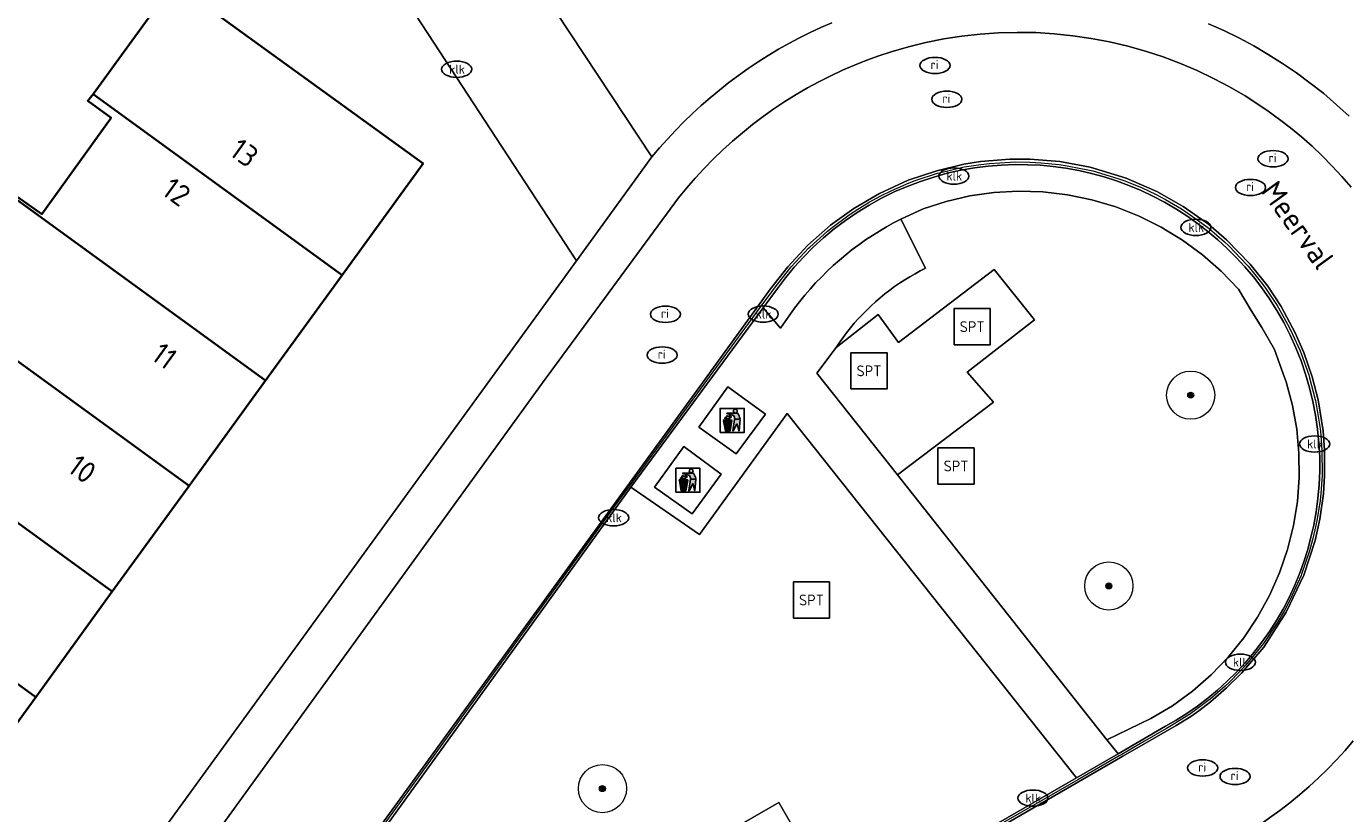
# Model space of a CAD drawing. Header units: metres. Extents: x 103671 to 105190, y 427150 to 429171.
# Tile 69 of 256: x 104291 to 104346, y 427515 to 427548. Entities that reach past the tile are written whole.
import ezdxf
from ezdxf.enums import TextEntityAlignment as Align

# ---------------------------------------------------------------- set-up
doc = ezdxf.new("R2010")
doc.units = ezdxf.units.M
for name, color, linetype, lineweight in [('B-WE-GR-BOOM-S', 253, 'Continuous', 25), ('B-WE-GR-HAAG-GV', 253, 'Continuous', 13), ('B-WE-IE-AFVAL APART PLAATS-S', 253, 'Continuous', 25), ('B-WE-IE-MEUBILAIR-S', 253, 'Continuous', 25), ('B-WE-IE-MEUBILAIR_WEGMEUBILAIR-S', 253, 'Continuous', 25), ('B-WE-OG-BEBOUWING-GV', 253, 'Continuous', 35), ('B-WE-OG-BEBOUWING-T18', 7, 'Continuous', 18), ('B-WE-OG-TERREIN_BEGROEID-GV', 253, 'Continuous', 18), ('B-WE-OG-TERREIN_ERF-GV', 253, 'Continuous', 18), ('B-WE-OG-TOPOGRAFIE-T18', 7, 'Continuous', 18), ('B-WE-RI-HWA_GOOT_MOLGOOT-G', 253, 'Continuous', 18), ('B-WE-VH-GESLOTENVERHARDING-GV', 253, 'Continuous', 18), ('B-WE-VH-GESLOTENVERHARDING_BETON-GV', 253, 'Continuous', 18), ('B-WE-VH-GESLOTENVERHARDING_KUNSTSTOF-GV', 253, 'Continuous', 18), ('B-WE-VH-ONVERHARD_ZAND-GV', 253, 'Continuous', 18), ('B-WE-VH-OPENVERHARDING-GV', 253, 'Continuous', 18), ('B-WE-VH-OPENVERHARDING_BETONSTRAATSTEEN-GV', 253, 'Continuous', 18), ('B-WE-VH-OPENVERHARDING_TEGEL-GV', 253, 'Continuous', 18)]:
    doc.layers.add(name, color=color, linetype=linetype, lineweight=lineweight)
doc.styles.add('NLCS-ISO', font='NLCS-ISO.ttf')
doc.styles.add('NLCS-ISO-M500-T18', font='NLCS-ISO.ttf', dxfattribs={"height": 0.9})

# ---------------------------------------------------------------- blocks, each defined once
blk = doc.blocks.new('SIE-AFVAL APART PLAATS-SO')
h = blk.add_hatch(color=256)
h.dxf.hatch_style = 1
h.paths.add_polyline_path([(-0.09, 0.07), (-1.76, 0.07, 0.819081), (-1.79, -0.09), (-1.4, -2.19, 0.36153), (-1.37, -2.21), (-0.47, -2.21, 0.36153), (-0.44, -2.19), (-0.05, -0.09, 0.819081)])
h.paths.add_polyline_path([(-0.16, -0.1), (-0.2, -0.33), (-0.49, -0.33), (-0.47, -0.1)], flags=16)
h.paths.add_polyline_path([(-0.55, -0.1), (-0.58, -0.33), (-0.87, -0.33), (-0.87, -0.1)], flags=16)
h.paths.add_polyline_path([(-0.22, -0.42), (-0.27, -0.73), (-0.53, -0.73), (-0.5, -0.42)], flags=16)
h.paths.add_polyline_path([(-0.58, -0.42), (-0.61, -0.73), (-0.87, -0.73), (-0.87, -0.42)], flags=16)
h.paths.add_polyline_path([(-0.95, -0.1), (-0.95, -0.33), (-1.27, -0.33), (-1.29, -0.1)], flags=16)
h.paths.add_polyline_path([(-0.95, -0.42), (-0.95, -0.73), (-1.23, -0.73), (-1.26, -0.42)], flags=16)
h.paths.add_polyline_path([(-0.29, -0.83), (-0.34, -1.09), (-0.56, -1.09), (-0.54, -0.83)], flags=16)
h.paths.add_polyline_path([(-0.62, -0.83), (-0.65, -1.09), (-0.87, -1.09), (-0.87, -0.83)], flags=16)
h.paths.add_polyline_path([(-0.95, -0.83), (-0.95, -1.09), (-1.2, -1.09), (-1.22, -0.83)], flags=16)
h.paths.add_polyline_path([(-1.35, -0.33), (-1.64, -0.33), (-1.69, -0.1), (-1.37, -0.1)], flags=16)
h.paths.add_polyline_path([(-1.34, -0.42), (-1.31, -0.73), (-1.57, -0.73), (-1.63, -0.42)], flags=16)
h.paths.add_polyline_path([(-0.36, -1.18), (-0.41, -1.44), (-0.6, -1.44), (-0.57, -1.18)], flags=16)
h.paths.add_polyline_path([(-0.65, -1.18), (-0.68, -1.44), (-0.87, -1.44), (-0.87, -1.18)], flags=16)
h.paths.add_polyline_path([(-1.3, -0.83), (-1.28, -1.09), (-1.5, -1.09), (-1.55, -0.83)], flags=16)
h.paths.add_polyline_path([(-0.95, -1.18), (-0.95, -1.44), (-1.17, -1.44), (-1.19, -1.18)], flags=16)
h.paths.add_polyline_path([(-0.42, -1.53), (-0.47, -1.79), (-0.63, -1.79), (-0.6, -1.53)], flags=16)
h.paths.add_polyline_path([(-1.27, -1.18), (-1.25, -1.44), (-1.44, -1.44), (-1.49, -1.18)], flags=16)
h.paths.add_polyline_path([(-0.69, -1.53), (-0.71, -1.79), (-0.87, -1.79), (-0.87, -1.53)], flags=16)
h.paths.add_polyline_path([(-0.95, -1.53), (-0.95, -1.79), (-1.13, -1.79), (-1.16, -1.53)], flags=16)
h.paths.add_polyline_path([(-1.24, -1.53), (-1.22, -1.79), (-1.37, -1.79), (-1.42, -1.53)], flags=16)
h.paths.add_polyline_path([(-0.49, -1.89), (-0.53, -2.13), (-0.66, -2.13), (-0.64, -1.89)], flags=16)
h.paths.add_polyline_path([(-0.72, -1.89), (-0.74, -2.13), (-0.87, -2.13), (-0.87, -1.89)], flags=16)
h.paths.add_polyline_path([(-0.95, -1.89), (-0.95, -2.13), (-1.1, -2.13), (-1.12, -1.89)], flags=16)
h.paths.add_polyline_path([(-1.21, -1.89), (-1.18, -2.13), (-1.31, -2.13), (-1.35, -1.89)], flags=16)
h.paths.add_polyline_path([(-0.19, 0.78, -0.01173), (-0.3, 0.78, -0.148797), (-0.42, 1.03, -0.136076), (-0.69, 0.87), (-0.78, 0.85, -0.038293), (-1.14, 0.96), (-1.19, 0.81, -0.243822), (-1.56, 0.45, 0.344326), (-1, 0.22, -0.139345), (-0.6, 0.22, 0.618436), (-0.56, 0.27, -0.441494), (-0.47, 0.44, 0.309048)])
h.paths.add_polyline_path([(-0.49, 0.51, 0.351556), (-0.64, 0.31, 0.121061), (-1.02, 0.29, -0.288745), (-1.45, 0.42, 0.203599), (-1.12, 0.79), (-1.09, 0.87, 0.083075), (-0.28, 0.71, -0.242261)], flags=16)
h.paths.add_polyline_path([(-0.4, 0.79, -0.023345), (-0.63, 0.82, 0.07081), (-0.46, 0.9, 0.059965)], flags=16)
h.paths.add_polyline_path([(1.12, 1.48), (-1.07, 1.48, 0.860559), (-1.08, 1.42), (0.29, 1, -0.146703), (0.53, 0.28, 0.421968), (0.56, 0.25), (1.6, 0.31, 0.450293), (1.63, 0.34, 0.122241)])
h.paths.add_polyline_path([(0.26, 1.93, 1), (1.07, 1.93, 1)])
h.paths.add_polyline_path([(1.65, 0.15, 0.429303), (1.62, 0.18), (0.55, 0.23, 0.38429), (0.51, 0.2), (0.16, -2.16, 0.83726), (0.22, -2.18), (0.99, -0.78, -0.688204), (1.05, -0.78), (1.36, -2.14, 0.84934), (1.42, -2.14)])
for p, q in [((-0.09, 0.07), (-1.76, 0.07)), ((-1.4, -2.19), (-1.79, -0.09)), ((-1.37, -0.1), (-1.69, -0.1)), ((-1.64, -0.33), (-1.69, -0.1)), ((-1.64, -0.33), (-1.35, -0.33)), ((-1.63, -0.42), (-1.34, -0.42)), ((-1.57, -0.73), (-1.63, -0.42)), ((-1.57, -0.73), (-1.31, -0.73)), ((-1.55, -0.83), (-1.3, -0.83)), ((-1.5, -1.09), (-1.55, -0.83)), ((-1.5, -1.09), (-1.28, -1.09)), ((-1.49, -1.18), (-1.27, -1.18)), ((-1.44, -1.44), (-1.49, -1.18)), ((-1.44, -1.44), (-1.25, -1.44)), ((-1.42, -1.53), (-1.24, -1.53)), ((-1.37, -1.79), (-1.42, -1.53)), ((-1.37, -1.79), (-1.22, -1.79)), ((-1.37, -2.21), (-0.47, -2.21)), ((-1.31, -2.13), (-1.35, -1.89)), ((-1.35, -1.89), (-1.21, -1.89)), ((-1.31, -2.13), (-1.18, -2.13)), ((-0.95, -0.1), (-1.29, -0.1)), ((-1.27, -0.33), (-0.95, -0.33)), ((-1.26, -0.42), (-0.95, -0.42)), ((-1.23, -0.73), (-0.95, -0.73)), ((-1.22, -0.83), (-0.95, -0.83)), ((-1.2, -1.09), (-0.95, -1.09)), ((-1.19, -1.18), (-0.95, -1.18)), ((-1.17, -1.44), (-0.95, -1.44)), ((-1.16, -1.53), (-0.95, -1.53)), ((-1.13, -1.79), (-0.95, -1.79)), ((-1.12, -1.89), (-0.95, -1.89)), ((-1.1, -2.13), (-0.95, -2.13)), ((-0.95, -0.1), (-0.95, -0.33)), ((-0.95, -0.42), (-0.95, -0.73)), ((-0.95, -0.83), (-0.95, -1.09)), ((-0.95, -1.18), (-0.95, -1.44)), ((-0.95, -1.53), (-0.95, -1.79)), ((-0.95, -1.89), (-0.95, -2.13)), ((-0.87, -0.1), (-0.87, -0.33)), ((-0.55, -0.1), (-0.87, -0.1)), ((-0.87, -0.33), (-0.58, -0.33)), ((-0.87, -0.42), (-0.87, -0.73)), ((-0.87, -0.42), (-0.58, -0.42)), ((-0.87, -0.73), (-0.61, -0.73)), ((-0.87, -0.83), (-0.62, -0.83)), ((-0.87, -0.83), (-0.87, -1.09)), ((-0.87, -1.09), (-0.65, -1.09)), ((-0.87, -1.18), (-0.65, -1.18)), ((-0.87, -1.18), (-0.87, -1.44)), ((-0.87, -1.44), (-0.68, -1.44)), ((-0.87, -1.53), (-0.69, -1.53)), ((-0.87, -1.53), (-0.87, -1.79)), ((-0.87, -1.79), (-0.71, -1.79)), ((-0.87, -1.89), (-0.87, -2.13)), ((-0.87, -1.89), (-0.72, -1.89)), ((-0.87, -2.13), (-0.74, -2.13)), ((-0.66, -2.13), (-0.53, -2.13)), ((-0.64, -1.89), (-0.49, -1.89)), ((-0.63, -1.79), (-0.47, -1.79)), ((-0.6, -1.44), (-0.41, -1.44)), ((-0.6, -1.53), (-0.42, -1.53)), ((-0.57, -1.18), (-0.36, -1.18)), ((-0.56, -1.09), (-0.34, -1.09)), ((-0.54, -0.83), (-0.29, -0.83)), ((-0.53, -0.73), (-0.27, -0.73)), ((-0.53, -2.13), (-0.49, -1.89)), ((-0.5, -0.42), (-0.22, -0.42)), ((-0.49, -0.33), (-0.2, -0.33)), ((-0.16, -0.1), (-0.47, -0.1)), ((-0.47, -1.79), (-0.42, -1.53)), ((-0.44, -2.19), (-0.05, -0.09)), ((-0.41, -1.44), (-0.36, -1.18)), ((-0.34, -1.09), (-0.29, -0.83)), ((-0.27, -0.73), (-0.22, -0.42)), ((-0.2, -0.33), (-0.16, -0.1))]:
    blk.add_line(p, q)
blk.add_lwpolyline([(-2.5, -2.51), (2.5, -2.51), (2.5, 2.49), (-2.5, 2.49)], close=True)
for points in [[(-0.78, 0.85, -0.038293), (-1.14, 0.96), (-1.19, 0.81, -0.243822), (-1.56, 0.45, 0.344326), (-1, 0.22, -0.139345), (-0.6, 0.22, 0.618436), (-0.56, 0.27, -0.441494), (-0.47, 0.44, 0.309048), (-0.19, 0.78, -0.01173), (-0.3, 0.78, -0.01173)], [(-0.78, 0.85), (-0.69, 0.87, 0.136076), (-0.42, 1.03, 0.156405), (-0.29, 0.77)], [(-0.78, 0.85), (-0.69, 0.87, 0.136076), (-0.42, 1.03, 0.148797), (-0.3, 0.78, 0.148797)], [(-0.63, 0.82, 0.07081), (-0.46, 0.9, 0.059965), (-0.4, 0.79, 0.059965)], [(-0.4, 0.79, -0.023345), (-0.63, 0.82)]]:
    blk.add_lwpolyline(points, format="xyb")
for points in [[(-1.09, 0.87), (-1.12, 0.79, -0.203599), (-1.45, 0.42, 0.288745), (-1.02, 0.29, -0.121061), (-0.64, 0.31, -0.351556), (-0.49, 0.51, 0.242261), (-0.28, 0.71, -0.083075)], [(-1.07, 1.48), (1.12, 1.48, -0.122241), (1.63, 0.34, -0.450293), (1.6, 0.31), (0.56, 0.25, -0.421968), (0.53, 0.28, 0.146703), (0.29, 1), (-1.08, 1.42, -0.860559)], [(0.55, 0.23), (1.62, 0.18, -0.429303), (1.65, 0.15), (1.42, -2.14, -0.84934), (1.36, -2.14), (1.05, -0.78, 0.688204), (0.99, -0.78), (0.22, -2.18, -0.83726), (0.16, -2.16), (0.51, 0.2, -0.38429)]]:
    blk.add_lwpolyline(points, format="xyb", close=True)
for points in [[(-1.35, -0.33), (-1.37, -0.1)], [(-1.31, -0.73), (-1.34, -0.42)], [(-1.28, -1.09), (-1.3, -0.83)], [(-1.27, -0.33), (-1.29, -0.1)], [(-1.25, -1.44), (-1.27, -1.18)], [(-1.23, -0.73), (-1.26, -0.42)], [(-1.22, -1.79), (-1.24, -1.53)], [(-1.2, -1.09), (-1.22, -0.83)], [(-1.18, -2.13), (-1.21, -1.89)], [(-1.17, -1.44), (-1.19, -1.18)], [(-1.18, -2.22), (-1.18, -2.21)], [(-1.13, -1.79), (-1.16, -1.53)], [(-1.1, -2.13), (-1.12, -1.89)], [(-0.74, -2.13), (-0.72, -1.89)], [(-0.71, -1.79), (-0.69, -1.53)], [(-0.68, -1.44), (-0.65, -1.18)], [(-0.66, -2.13), (-0.64, -1.89)], [(-0.65, -1.09), (-0.62, -0.83)], [(-0.63, -1.79), (-0.6, -1.53)], [(-0.61, -0.73), (-0.58, -0.42)], [(-0.6, -1.44), (-0.57, -1.18)], [(-0.58, -0.33), (-0.55, -0.1)], [(-0.56, -1.09), (-0.54, -0.83)], [(-0.53, -0.73), (-0.5, -0.42)], [(-0.49, -0.33), (-0.47, -0.1)]]:
    blk.add_lwpolyline(points)
blk.add_circle((0.66, 1.93), 0.401)
for centre, radius, start, end in [((-1.76, -0.01), 0.0869, 90, 247.281), ((-0.09, -0.01), 0.0869, 292.719, 90), ((-1.37, -2.18), 0.0318, 190.4943, 270), ((-0.47, -2.18), 0.0318, 270, 349.5057)]:
    blk.add_arc(centre, radius, start, end)
blk = doc.blocks.new('SIE-MEUBILAIR_PUT_RIOOLPUT-SO')
blk.add_ellipse((0, 0), major_axis=(1.25, 0), ratio=0.54)
at = {"style": 'NLCS-ISO'}
blk.add_text('ri', height=0.75, dxfattribs=at).set_placement((-0.04, 0.07), align=Align.MIDDLE_CENTER)
blk = doc.blocks.new('SIE-MEUBILAIR_PUT_KOLK-SO')
blk.add_ellipse((0, 0), major_axis=(1.25, 0), ratio=0.54)
at = {"style": 'NLCS-ISO'}
blk.add_text('klk', height=0.75, dxfattribs=at).set_placement((0.03, 0), align=Align.MIDDLE_CENTER)
blk = doc.blocks.new('SIE-WEG_SPEELTOESTEL-SO')
at = {"flags": 128}
blk.add_lwpolyline([(-3.75, -3.75), (3.75, -3.75), (3.75, 3.75), (-3.75, 3.75)], close=True, dxfattribs=at)
at = {"style": 'NLCS-ISO'}
blk.add_text('SPT', height=2.25, dxfattribs=at).set_placement((0, 0), align=Align.MIDDLE_CENTER)
blk = doc.blocks.new('SGR-BOOM_GBKN-SO')
at = {"linetype": 'ByBlock', "lineweight": 18}
h = blk.add_hatch(color=0, dxfattribs=at)
h.dxf.hatch_style = 1
edge = h.paths.add_edge_path()
edge.add_arc((0, 0), 0.25, 0, 360)
at = {"color": 0, "linetype": 'ByBlock', "lineweight": 18}
for radius in [2, 0.25]:
    blk.add_circle((0, 0), radius, dxfattribs=at)
at = {"color": 0, "linetype": 'ByBlock', "lineweight": 18, "style": 'NLCS-ISO'}
blk.add_attdef('SOORT', (2.5, 0), '', height=1.5, dxfattribs=at)

msp = doc.modelspace()

# ---------------------------------------------------------------- linework, layer by layer
at = {"layer": 'B-WE-GR-HAAG-GV', "flags": 128}
msp.add_lwpolyline([(104340.599, 427520.938), (104339.824, 427520.263), (104338.993, 427519.657), (104338.1, 427519.119), (104336.272, 427518.247), (104336.741, 427517.655), (104338.701, 427518.801), (104339.153, 427519.06), (104339.598, 427519.34), (104340.034, 427519.642), (104340.459, 427519.964), (104340.872, 427520.307), (104341.271, 427520.669), (104341.656, 427521.05), (104342.025, 427521.448), (104342.376, 427521.864), (104342.709, 427522.295), (104343.022, 427522.74), (104343.315, 427523.198), (104343.587, 427523.668), (104343.837, 427524.148), (104344.065, 427524.636), (104344.271, 427525.132), (104344.453, 427525.633), (104344.613, 427526.138), (104344.749, 427526.646), (104344.863, 427527.155), (104344.962, 427527.704), (104345.037, 427528.262), (104345.087, 427528.828), (104345.112, 427529.399), (104345.11, 427529.975), (104345.081, 427530.554), (104345.024, 427531.133), (104344.941, 427531.71), (104344.83, 427532.285), (104344.692, 427532.854), (104344.528, 427533.416), (104344.338, 427533.969), (104344.122, 427534.511), (104343.882, 427535.041), (104343.618, 427535.557), (104343.333, 427536.057), (104343.027, 427536.54), (104342.701, 427537.006), (104342.358, 427537.452), (104341.998, 427537.878), (104341.644, 427538.264), (104341.27, 427538.639), (104340.878, 427538.999), (104340.469, 427539.345), (104340.042, 427539.675), (104339.599, 427539.988), (104339.142, 427540.282), (104338.671, 427540.556), (104338.187, 427540.81), (104337.692, 427541.043), (104337.188, 427541.254), (104336.675, 427541.443), (104336.155, 427541.609), (104335.63, 427541.751), (104335.102, 427541.87), (104334.571, 427541.966), (104334.04, 427542.038), (104333.509, 427542.087), (104332.981, 427542.113), (104332.457, 427542.117), (104331.898, 427542.097), (104331.336, 427542.052), (104330.771, 427541.98), (104330.205, 427541.881), (104329.642, 427541.754), (104329.081, 427541.601), (104328.526, 427541.421), (104327.978, 427541.213), (104327.44, 427540.98), (104326.913, 427540.72), (104326.398, 427540.436), (104325.899, 427540.128), (104325.415, 427539.797), (104324.95, 427539.445), (104324.504, 427539.073), (104324.078, 427538.683), (104323.673, 427538.276), (104323.291, 427537.853), (104322.932, 427537.418), (104322.596, 427536.971), (104322.002, 427536.171), (104322.725, 427535.321), (104322.909, 427535.604), (104323.101, 427535.883), (104323.301, 427536.157), (104323.509, 427536.427), (104323.725, 427536.692), (104323.948, 427536.951), (104324.178, 427537.204), (104324.416, 427537.451), (104324.66, 427537.692), (104324.911, 427537.926), (104325.168, 427538.153), (104325.431, 427538.373), (104325.7, 427538.586), (104325.974, 427538.791), (104326.254, 427538.988), (104326.538, 427539.177), (104326.826, 427539.358), (104327.118, 427539.531), (104327.415, 427539.695), (104327.714, 427539.851), (104328.641, 427540.282), (104329.599, 427540.59), (104330.58, 427540.815), (104331.576, 427540.956), (104332.582, 427541.011), (104333.615, 427540.98), (104334.641, 427540.861), (104335.654, 427540.653), (104336.645, 427540.359), (104337.607, 427539.98), (104338.533, 427539.52), (104339.415, 427538.982), (104340.248, 427538.37), (104341.025, 427537.688), (104341.741, 427536.941), (104342.271, 427536.065), (104342.711, 427535.35), (104343.238, 427534.442), (104343.587, 427533.434), (104343.721, 427533.093), (104343.98, 427532.124), (104344.157, 427531.136), (104344.25, 427530.137), (104344.259, 427529.133), (104344.183, 427528.132), (104344.024, 427527.14), (104343.777, 427526.143), (104343.444, 427525.17), (104343.028, 427524.231), (104342.531, 427523.331), (104341.957, 427522.478), (104341.312, 427521.678)], close=True, dxfattribs=at)
at = {"layer": 'B-WE-OG-BEBOUWING-GV', "flags": 128}
for points in [[(104297.529, 427549.665), (104294.172, 427545.043), (104304.512, 427537.532), (104307.875, 427542.162)], [(104292.041, 427540.054), (104291.045, 427540.759), (104290.983, 427540.673), (104301.334, 427533.154), (104304.512, 427537.532), (104294.172, 427545.043), (104293.949, 427544.766), (104294.918, 427544.058)], [(104290.983, 427540.673), (104287.807, 427536.293), (104298.154, 427528.777), (104301.334, 427533.154)], [(104298.154, 427528.777), (104287.807, 427536.293), (104284.624, 427531.906), (104294.969, 427524.391)], [(104284.624, 427531.906), (104281.448, 427527.526), (104291.79, 427520.014), (104294.969, 427524.391)], [(104288.611, 427515.637), (104291.79, 427520.014), (104281.448, 427527.526), (104278.269, 427523.149)]]:
    msp.add_lwpolyline(points, close=True, dxfattribs=at)
at = {"layer": 'B-WE-OG-TERREIN_BEGROEID-GV', "flags": 128}
msp.add_lwpolyline([(104327.625, 427534.738), (104331.598, 427537.765), (104333.271, 427535.674), (104330.471, 427533.501), (104331.561, 427532.256), (104327.575, 427529.233), (104336.272, 427518.247), (104338.1, 427519.119), (104338.993, 427519.657), (104339.824, 427520.263), (104340.599, 427520.938), (104341.312, 427521.678), (104341.957, 427522.478), (104342.531, 427523.331), (104343.028, 427524.231), (104343.444, 427525.17), (104343.777, 427526.143), (104344.024, 427527.14), (104344.183, 427528.132), (104344.259, 427529.133), (104344.25, 427530.137), (104344.157, 427531.136), (104343.98, 427532.124), (104343.721, 427533.093), (104343.587, 427533.434), (104343.238, 427534.442), (104342.711, 427535.35), (104342.271, 427536.065), (104341.741, 427536.941), (104341.025, 427537.688), (104340.248, 427538.37), (104339.415, 427538.982), (104338.533, 427539.52), (104337.607, 427539.98), (104336.645, 427540.359), (104335.654, 427540.653), (104334.641, 427540.861), (104333.615, 427540.98), (104332.582, 427541.011), (104331.576, 427540.956), (104330.58, 427540.815), (104329.599, 427540.59), (104328.641, 427540.282), (104327.714, 427539.851), (104328.746, 427537.817), (104328.524, 427537.705), (104328.305, 427537.587), (104328.088, 427537.462), (104327.875, 427537.331), (104327.664, 427537.195), (104327.457, 427537.052), (104327.253, 427536.904), (104327.053, 427536.75), (104326.858, 427536.59), (104326.666, 427536.425), (104326.48, 427536.255), (104326.298, 427536.08), (104326.121, 427535.901), (104325.949, 427535.717), (104325.782, 427535.528), (104325.621, 427535.335), (104325.466, 427535.139), (104325.316, 427534.939), (104325.172, 427534.736), (104325.034, 427534.529), (104326.771, 427535.901)], close=True, dxfattribs=at)
msp.add_lwpolyline([(104304.219, 427505.009), (104322.655, 427515.633), (104325.293, 427511.058), (104335.016, 427516.66), (104322.997, 427531.785), (104319.353, 427526.758), (104316.505, 427528.731), (104295.746, 427500)], dxfattribs=at)
at = {"layer": 'B-WE-OG-TERREIN_ERF-GV', "flags": 128}
for points in [[(104302.076, 427565.573), (104317.376, 427542.432), (104317.692, 427542.807), (104318.019, 427543.174), (104318.356, 427543.535), (104318.702, 427543.887), (104319.058, 427544.231), (104319.423, 427544.567), (104319.797, 427544.894), (104320.18, 427545.211), (104320.571, 427545.518), (104320.97, 427545.816), (104321.376, 427546.103), (104321.789, 427546.38), (104322.209, 427546.646), (104322.635, 427546.901), (104323.067, 427547.145), (104323.504, 427547.377), (104323.947, 427547.598), (104324.393, 427547.807), (104324.844, 427548.004)], [(104286.539, 427500), (104314.253, 427538.121), (104298.813, 427561.729), (104288.263, 427554.328)], [(104291.045, 427540.759), (104292.041, 427540.054), (104294.918, 427544.058), (104293.949, 427544.766), (104294.172, 427545.043), (104297.529, 427549.665), (104307.875, 427542.162), (104304.512, 427537.532), (104301.334, 427533.154), (104298.154, 427528.777), (104294.969, 427524.391), (104291.79, 427520.014), (104288.611, 427515.637)], [(104340.499, 427547.965), (104341.13, 427547.681), (104341.754, 427547.374), (104342.369, 427547.044), (104342.975, 427546.691), (104343.569, 427546.316), (104344.152, 427545.919), (104344.721, 427545.501), (104345.276, 427545.063), (104345.815, 427544.604), (104346.338, 427544.128)]]:
    msp.add_lwpolyline(points, dxfattribs=at)
at = {"layer": 'B-WE-RI-HWA_GOOT_MOLGOOT-G', "flags": 128}
for points in [[(104331.399, 427542.165), (104332.25, 427542.223)], [(104332.25, 427542.223), (104332.456, 427542.229)], [(104332.456, 427542.229), (104333.068, 427542.22)], [(104333.068, 427542.22), (104333.542, 427542.194)], [(104328.315, 427541.454), (104329.237, 427541.758)], [(104329.237, 427541.758), (104329.321, 427541.781)], [(104329.321, 427541.781), (104330.349, 427542.021)], [(104330.349, 427542.021), (104330.351, 427542.021)], [(104330.351, 427542.021), (104331.043, 427542.125)], [(104331.043, 427542.125), (104331.399, 427542.165)], [(104333.542, 427542.194), (104334.297, 427542.12)], [(104334.297, 427542.12), (104334.621, 427542.071)], [(104334.621, 427542.071), (104335.55, 427541.891)], [(104335.55, 427541.891), (104335.686, 427541.857)], [(104335.686, 427541.857), (104336.727, 427541.545)], [(104327.341, 427541.043), (104328.068, 427541.36)], [(104328.068, 427541.36), (104328.315, 427541.454)], [(104336.727, 427541.545), (104337.025, 427541.441)], [(104337.025, 427541.441), (104337.738, 427541.146)], [(104337.738, 427541.146), (104338.285, 427540.892)], [(104326.404, 427540.554), (104326.881, 427540.818)], [(104326.881, 427540.818), (104327.341, 427541.043)], [(104338.285, 427540.892), (104338.712, 427540.665)], [(104338.712, 427540.665), (104339.376, 427540.275)], [(104325.51, 427539.988), (104325.823, 427540.2)], [(104325.823, 427540.2), (104326.404, 427540.554)], [(104339.376, 427540.275), (104339.641, 427540.101)], [(104339.641, 427540.101), (104340.414, 427539.544)], [(104324.668, 427539.348), (104324.867, 427539.511)], [(104324.867, 427539.511), (104325.51, 427539.988)], [(104340.414, 427539.544), (104340.519, 427539.46)], [(104323.936, 427538.695), (104324.668, 427539.348)], [(104340.519, 427539.46), (104341.16, 427538.906)], [(104323.161, 427537.867), (104323.882, 427538.641)], [(104323.882, 427538.641), (104323.936, 427538.695)], [(104341.16, 427538.906), (104341.334, 427538.74)], [(104341.334, 427538.74), (104342.089, 427537.958)], [(104323.102, 427537.799), (104323.161, 427537.867)], [(104342.089, 427537.958), (104342.136, 427537.905)], [(104342.136, 427537.905), (104342.751, 427537.136)], [(104322.51, 427537.037), (104323.102, 427537.799)], [(104321.916, 427536.235), (104322.397, 427536.889)], [(104322.397, 427536.889), (104322.51, 427537.037)], [(104342.751, 427537.136), (104342.857, 427536.991)], [(104342.857, 427536.991), (104343.344, 427536.263)], [(104319.552, 427533.008), (104321.916, 427536.235)], [(104343.344, 427536.263), (104343.402, 427536.169)], [(104343.402, 427536.169), (104343.857, 427535.341)], [(104343.857, 427535.341), (104343.988, 427535.079)], [(104343.988, 427535.079), (104344.298, 427534.383)], [(104344.298, 427534.383), (104344.34, 427534.276)], [(104344.34, 427534.276), (104344.653, 427533.389)], [(104316.448, 427528.773), (104319.552, 427533.008)], [(104344.653, 427533.389), (104344.689, 427533.269)], [(104344.689, 427533.269), (104344.924, 427532.37)], [(104344.924, 427532.37), (104344.932, 427532.331)], [(104344.932, 427532.331), (104345.103, 427531.331)], [(104345.103, 427531.331), (104345.138, 427531.058)], [(104345.138, 427531.058), (104345.204, 427530.281)], [(104345.204, 427530.281), (104345.205, 427530.258)], [(104345.205, 427530.258), (104345.211, 427529.227)], [(104345.211, 427529.213), (104345.157, 427528.467)], [(104345.211, 427529.227), (104345.211, 427529.213)], [(104315.951, 427528.087), (104316.448, 427528.773)], [(104295.647, 427500.072), (104315.951, 427528.087)], [(104345.125, 427528.176), (104345.011, 427527.419)], [(104345.157, 427528.467), (104345.125, 427528.176)], [(104345.011, 427527.419), (104344.957, 427527.136)], [(104344.957, 427527.136), (104344.816, 427526.536)], [(104344.816, 427526.536), (104344.689, 427526.091)], [(104344.689, 427526.091), (104344.362, 427525.111)], [(104344.344, 427525.068), (104343.895, 427524.086)], [(104344.362, 427525.111), (104344.344, 427525.068)], [(104343.638, 427523.583), (104343.373, 427523.143)], [(104343.895, 427524.086), (104343.638, 427523.583)], [(104343.373, 427523.143), (104342.779, 427522.243)], [(104342.71, 427522.149), (104342.097, 427521.406)], [(104342.779, 427522.243), (104342.71, 427522.149)], [(104342.097, 427521.406), (104341.797, 427521.074)], [(104341.797, 427521.074), (104341.354, 427520.625)], [(104341.181, 427520.464), (104340.543, 427519.912)], [(104341.354, 427520.625), (104341.181, 427520.464)], [(104340.523, 427519.896), (104340.028, 427519.527)], [(104340.543, 427519.912), (104340.523, 427519.896)], [(104339.672, 427519.274), (104339.099, 427518.919)], [(104339.703, 427519.295), (104339.672, 427519.274)], [(104340.028, 427519.527), (104339.703, 427519.295)], [(104338.752, 427518.715), (104337.83, 427518.18)], [(104339.099, 427518.919), (104338.752, 427518.715)], [(104337.83, 427518.18), (104336.893, 427517.636)], [(104336.787, 427517.575), (104335.062, 427516.581)], [(104336.893, 427517.636), (104336.787, 427517.575)], [(104335.062, 427516.581), (104331.237, 427514.379)]]:
    msp.add_lwpolyline(points, dxfattribs=at)
at = {"layer": 'B-WE-VH-GESLOTENVERHARDING-GV', "flags": 128}
msp.add_lwpolyline([(104325.293, 427511.058), (104322.655, 427515.633), (104304.219, 427505.009)], dxfattribs=at)
at = {"layer": 'B-WE-VH-GESLOTENVERHARDING_BETON-GV', "flags": 128}
for points in [[(104319.323, 427531.217), (104320.88, 427530.106), (104322.093, 427531.758), (104320.534, 427532.897)], [(104317.487, 427528.733), (104319.044, 427527.622), (104320.257, 427529.274), (104318.699, 427530.413)]]:
    msp.add_lwpolyline(points, close=True, dxfattribs=at)
at = {"layer": 'B-WE-VH-GESLOTENVERHARDING_KUNSTSTOF-GV', "flags": 128}
msp.add_lwpolyline([(104330.471, 427533.501), (104333.271, 427535.674), (104331.598, 427537.765), (104327.625, 427534.738), (104326.771, 427535.901), (104325.034, 427534.529), (104324.229, 427533.46), (104327.575, 427529.233), (104331.561, 427532.256)], close=True, dxfattribs=at)
at = {"layer": 'B-WE-VH-ONVERHARD_ZAND-GV', "flags": 128}
msp.add_lwpolyline([(104341.998, 427537.878), (104341.644, 427538.264), (104341.27, 427538.639), (104340.878, 427538.999), (104340.469, 427539.345), (104340.042, 427539.675), (104339.599, 427539.988), (104339.142, 427540.282), (104338.671, 427540.556), (104338.187, 427540.81), (104337.692, 427541.043), (104337.188, 427541.254), (104336.675, 427541.443), (104336.155, 427541.609), (104335.63, 427541.751), (104335.102, 427541.87), (104334.571, 427541.966), (104334.04, 427542.038), (104333.509, 427542.087), (104332.981, 427542.113), (104332.457, 427542.117), (104331.898, 427542.097), (104331.336, 427542.052), (104330.771, 427541.98), (104330.205, 427541.881), (104329.642, 427541.754), (104329.081, 427541.601), (104328.526, 427541.421), (104327.978, 427541.213), (104327.44, 427540.98), (104326.913, 427540.72), (104326.398, 427540.436), (104325.899, 427540.128), (104325.415, 427539.797), (104324.95, 427539.445), (104324.504, 427539.073), (104324.078, 427538.683), (104323.673, 427538.276), (104323.291, 427537.853), (104322.932, 427537.418), (104322.596, 427536.971), (104322.002, 427536.171), (104322.725, 427535.321), (104322.909, 427535.604), (104323.101, 427535.883), (104323.301, 427536.157), (104323.509, 427536.427), (104323.725, 427536.692), (104323.948, 427536.951), (104324.178, 427537.204), (104324.416, 427537.451), (104324.66, 427537.692), (104324.911, 427537.926), (104325.168, 427538.153), (104325.431, 427538.373), (104325.7, 427538.586), (104325.974, 427538.791), (104326.254, 427538.988), (104326.538, 427539.177), (104326.826, 427539.358), (104327.118, 427539.531), (104327.415, 427539.695), (104327.714, 427539.851), (104328.641, 427540.282), (104329.599, 427540.59), (104330.58, 427540.815), (104331.576, 427540.956), (104332.582, 427541.011), (104333.615, 427540.98), (104334.641, 427540.861), (104335.654, 427540.653), (104336.645, 427540.359), (104337.607, 427539.98), (104338.533, 427539.52), (104339.415, 427538.982), (104340.248, 427538.37), (104341.025, 427537.688), (104341.741, 427536.941), (104342.271, 427536.065), (104342.711, 427535.35), (104343.238, 427534.442), (104343.587, 427533.434), (104343.721, 427533.093), (104343.98, 427532.124), (104344.157, 427531.136), (104344.25, 427530.137), (104344.259, 427529.133), (104344.183, 427528.132), (104344.024, 427527.14), (104343.777, 427526.143), (104343.444, 427525.17), (104343.028, 427524.231), (104342.531, 427523.331), (104341.957, 427522.478), (104341.312, 427521.678), (104340.599, 427520.938), (104339.824, 427520.263), (104338.993, 427519.657), (104338.1, 427519.119), (104336.272, 427518.247), (104336.741, 427517.655), (104338.701, 427518.801), (104339.153, 427519.06), (104339.598, 427519.34), (104340.034, 427519.642), (104340.459, 427519.964), (104340.872, 427520.307), (104341.271, 427520.669), (104341.656, 427521.05), (104342.025, 427521.448), (104342.376, 427521.864), (104342.709, 427522.295), (104343.022, 427522.74), (104343.315, 427523.198), (104343.587, 427523.668), (104343.837, 427524.148), (104344.065, 427524.636), (104344.271, 427525.132), (104344.453, 427525.633), (104344.613, 427526.138), (104344.749, 427526.646), (104344.863, 427527.155), (104344.962, 427527.704), (104345.037, 427528.262), (104345.087, 427528.828), (104345.112, 427529.399), (104345.11, 427529.975), (104345.081, 427530.554), (104345.024, 427531.133), (104344.941, 427531.71), (104344.83, 427532.285), (104344.692, 427532.854), (104344.528, 427533.416), (104344.338, 427533.969), (104344.122, 427534.511), (104343.882, 427535.041), (104343.618, 427535.557), (104343.333, 427536.057), (104343.027, 427536.54), (104342.701, 427537.006), (104342.358, 427537.452)], close=True, dxfattribs=at)
at = {"layer": 'B-WE-VH-OPENVERHARDING-GV', "flags": 128}
for points in [[(104346.419, 427541.183), (104346.033, 427541.627), (104345.633, 427542.058), (104345.219, 427542.475), (104344.793, 427542.878), (104344.355, 427543.266), (104343.905, 427543.638), (104343.445, 427543.995), (104342.976, 427544.335), (104342.498, 427544.659), (104342.012, 427544.966), (104341.369, 427545.341), (104340.707, 427545.691), (104340.025, 427546.016), (104339.326, 427546.314), (104338.61, 427546.583), (104337.881, 427546.823), (104337.139, 427547.032), (104336.387, 427547.209), (104335.627, 427547.355), (104334.86, 427547.467), (104334.089, 427547.547), (104333.317, 427547.593), (104332.544, 427547.606), (104331.774, 427547.585), (104331.008, 427547.532), (104330.248, 427547.447), (104329.497, 427547.33), (104328.757, 427547.183), (104328.028, 427547.006), (104327.313, 427546.801), (104326.803, 427546.632), (104326.297, 427546.448), (104325.794, 427546.249), (104325.296, 427546.033), (104324.804, 427545.803), (104324.317, 427545.557), (104323.837, 427545.297), (104323.364, 427545.022), (104322.899, 427544.732), (104322.443, 427544.429), (104321.997, 427544.112), (104321.56, 427543.782), (104321.134, 427543.44), (104320.718, 427543.085), (104320.314, 427542.719), (104319.922, 427542.342), (104319.543, 427541.954), (104319.176, 427541.557), (104318.822, 427541.15), (104318.482, 427540.735), (104312.84, 427533.053), (104288.868, 427500)], [(104293.65, 427497.534), (104315.892, 427528.129), (104319.478, 427533.062), (104322.308, 427536.956), (104323.017, 427537.872), (104323.859, 427538.773), (104324.798, 427539.599), (104325.762, 427540.294), (104326.829, 427540.918), (104328.026, 427541.464), (104329.207, 427541.864), (104330.328, 427542.129), (104331.029, 427542.241), (104332.245, 427542.341), (104333.073, 427542.342), (104334.313, 427542.241), (104335.578, 427542.01), (104337.069, 427541.56), (104338.342, 427541.006), (104339.444, 427540.383), (104340.491, 427539.643), (104341.247, 427538.999), (104342.229, 427537.987), (104342.958, 427537.064), (104343.506, 427536.231), (104344.097, 427535.132), (104344.449, 427534.319), (104344.799, 427533.302), (104345.042, 427532.354), (104345.249, 427531.071), (104345.311, 427530.262), (104345.315, 427529.209), (104345.263, 427528.456), (104345.114, 427527.4), (104344.916, 427526.509), (104344.45, 427525.076), (104343.723, 427523.536), (104342.785, 427522.093), (104341.869, 427521.008), (104341.247, 427520.394), (104340.582, 427519.822), (104340.087, 427519.446), (104339.757, 427519.215), (104339.153, 427518.831), (104337.878, 427518.096), (104336.939, 427517.556), (104331.281, 427514.302)], [(104270.193, 427473.048), (104293.605, 427486.415), (104317.149, 427500), (104320.719, 427502.06), (104342.604, 427514.705), (104343.033, 427514.997), (104343.456, 427515.303), (104343.871, 427515.622), (104344.277, 427515.954), (104344.674, 427516.3), (104345.062, 427516.657), (104345.439, 427517.027), (104345.806, 427517.408), (104346.162, 427517.801), (104346.506, 427518.204)]]:
    msp.add_lwpolyline(points, dxfattribs=at)
for points in [[(104327.575, 427529.233), (104324.229, 427533.46), (104325.034, 427534.529), (104325.172, 427534.736), (104325.316, 427534.939), (104325.466, 427535.139), (104325.621, 427535.335), (104325.782, 427535.528), (104325.949, 427535.717), (104326.121, 427535.901), (104326.298, 427536.08), (104326.48, 427536.255), (104326.666, 427536.425), (104326.858, 427536.59), (104327.053, 427536.75), (104327.253, 427536.904), (104327.457, 427537.052), (104327.664, 427537.195), (104327.875, 427537.331), (104328.088, 427537.462), (104328.305, 427537.587), (104328.524, 427537.705), (104328.746, 427537.817), (104327.714, 427539.851), (104327.415, 427539.695), (104327.118, 427539.531), (104326.826, 427539.358), (104326.538, 427539.177), (104326.254, 427538.988), (104325.974, 427538.791), (104325.7, 427538.586), (104325.431, 427538.373), (104325.168, 427538.153), (104324.911, 427537.926), (104324.66, 427537.692), (104324.416, 427537.451), (104324.178, 427537.204), (104323.948, 427536.951), (104323.725, 427536.692), (104323.509, 427536.427), (104323.301, 427536.157), (104323.101, 427535.883), (104322.909, 427535.604), (104322.725, 427535.321), (104322.002, 427536.171), (104316.505, 427528.731), (104319.353, 427526.758), (104322.997, 427531.785), (104335.016, 427516.66), (104336.741, 427517.655), (104336.272, 427518.247)], [(104320.534, 427532.897), (104322.093, 427531.758), (104320.88, 427530.106), (104319.323, 427531.217)], [(104319.044, 427527.622), (104317.487, 427528.733), (104318.699, 427530.413), (104320.257, 427529.274)]]:
    msp.add_lwpolyline(points, close=True, dxfattribs=at)
at = {"layer": 'B-WE-VH-OPENVERHARDING_BETONSTRAATSTEEN-GV', "flags": 128}
for points in [[(104324.844, 427548.004), (104324.393, 427547.807), (104323.947, 427547.598), (104323.504, 427547.377), (104323.067, 427547.145), (104322.635, 427546.901), (104322.209, 427546.646), (104321.789, 427546.38), (104321.376, 427546.103), (104320.97, 427545.816), (104320.571, 427545.518), (104320.18, 427545.211), (104319.797, 427544.894), (104319.423, 427544.567), (104319.058, 427544.231), (104318.702, 427543.887), (104318.356, 427543.535), (104318.019, 427543.174), (104317.692, 427542.807), (104317.376, 427542.432), (104314.253, 427538.121), (104286.539, 427500)], [(104346.338, 427544.128), (104345.815, 427544.604), (104345.276, 427545.063), (104344.721, 427545.501), (104344.152, 427545.919), (104343.569, 427546.316), (104342.975, 427546.691), (104342.369, 427547.044), (104341.754, 427547.374), (104341.13, 427547.681), (104340.499, 427547.965)], [(104288.868, 427500), (104312.84, 427533.053), (104318.482, 427540.735), (104318.822, 427541.15), (104319.176, 427541.557), (104319.543, 427541.954), (104319.922, 427542.342), (104320.314, 427542.719), (104320.718, 427543.085), (104321.134, 427543.44), (104321.56, 427543.782), (104321.997, 427544.112), (104322.443, 427544.429), (104322.899, 427544.732), (104323.364, 427545.022), (104323.837, 427545.297), (104324.317, 427545.557), (104324.804, 427545.803), (104325.296, 427546.033), (104325.794, 427546.249), (104326.297, 427546.448), (104326.803, 427546.632), (104327.313, 427546.801), (104328.028, 427547.006), (104328.757, 427547.183), (104329.497, 427547.33), (104330.248, 427547.447), (104331.008, 427547.532), (104331.774, 427547.585), (104332.544, 427547.606), (104333.317, 427547.593), (104334.089, 427547.547), (104334.86, 427547.467), (104335.627, 427547.355), (104336.387, 427547.209), (104337.139, 427547.032), (104337.881, 427546.823), (104338.61, 427546.583), (104339.326, 427546.314), (104340.025, 427546.016), (104340.707, 427545.691), (104341.369, 427545.341), (104342.012, 427544.966), (104342.498, 427544.659), (104342.976, 427544.335), (104343.445, 427543.995), (104343.905, 427543.638), (104344.355, 427543.266), (104344.793, 427542.878), (104345.219, 427542.475), (104345.633, 427542.058), (104346.033, 427541.627), (104346.419, 427541.183)], [(104331.281, 427514.302), (104336.939, 427517.556), (104337.878, 427518.096), (104339.153, 427518.831), (104339.757, 427519.215), (104340.087, 427519.446), (104340.582, 427519.822), (104341.247, 427520.394), (104341.869, 427521.008), (104342.785, 427522.093), (104343.723, 427523.536), (104344.45, 427525.076), (104344.916, 427526.509), (104345.114, 427527.4), (104345.263, 427528.456), (104345.315, 427529.209), (104345.311, 427530.262), (104345.249, 427531.071), (104345.042, 427532.354), (104344.799, 427533.302), (104344.449, 427534.319), (104344.097, 427535.132), (104343.506, 427536.231), (104342.958, 427537.064), (104342.229, 427537.987), (104341.247, 427538.999), (104340.491, 427539.643), (104339.444, 427540.383), (104338.342, 427541.006), (104337.069, 427541.56), (104335.578, 427542.01), (104334.313, 427542.241), (104333.073, 427542.342), (104332.245, 427542.341), (104331.029, 427542.241), (104330.328, 427542.129), (104329.207, 427541.864), (104328.026, 427541.464), (104326.829, 427540.918), (104325.762, 427540.294), (104324.798, 427539.599), (104323.859, 427538.773), (104323.017, 427537.872), (104322.308, 427536.956), (104319.478, 427533.062), (104315.892, 427528.129), (104293.65, 427497.534)], [(104295.746, 427500), (104316.505, 427528.731), (104322.002, 427536.171), (104322.596, 427536.971), (104322.932, 427537.418), (104323.291, 427537.853), (104323.673, 427538.276), (104324.078, 427538.683), (104324.504, 427539.073), (104324.95, 427539.445), (104325.415, 427539.797), (104325.899, 427540.128), (104326.398, 427540.436), (104326.913, 427540.72), (104327.44, 427540.98), (104327.978, 427541.213), (104328.526, 427541.421), (104329.081, 427541.601), (104329.642, 427541.754), (104330.205, 427541.881), (104330.771, 427541.98), (104331.336, 427542.052), (104331.898, 427542.097), (104332.457, 427542.117), (104332.981, 427542.113), (104333.509, 427542.087), (104334.04, 427542.038), (104334.571, 427541.966), (104335.102, 427541.87), (104335.63, 427541.751), (104336.155, 427541.609), (104336.675, 427541.443), (104337.188, 427541.254), (104337.692, 427541.043), (104338.187, 427540.81), (104338.671, 427540.556), (104339.142, 427540.282), (104339.599, 427539.988), (104340.042, 427539.675), (104340.469, 427539.345), (104340.878, 427538.999), (104341.27, 427538.639), (104341.644, 427538.264), (104341.998, 427537.878), (104342.358, 427537.452), (104342.701, 427537.006), (104343.027, 427536.54), (104343.333, 427536.057), (104343.618, 427535.557), (104343.882, 427535.041), (104344.122, 427534.511), (104344.338, 427533.969), (104344.528, 427533.416), (104344.692, 427532.854), (104344.83, 427532.285), (104344.941, 427531.71), (104345.024, 427531.133), (104345.081, 427530.554), (104345.11, 427529.975), (104345.112, 427529.399), (104345.087, 427528.828), (104345.037, 427528.262), (104344.962, 427527.704), (104344.863, 427527.155), (104344.749, 427526.646), (104344.613, 427526.138), (104344.453, 427525.633), (104344.271, 427525.132), (104344.065, 427524.636), (104343.837, 427524.148), (104343.587, 427523.668), (104343.315, 427523.198), (104343.022, 427522.74), (104342.709, 427522.295), (104342.376, 427521.864), (104342.025, 427521.448), (104341.656, 427521.05), (104341.271, 427520.669), (104340.872, 427520.307), (104340.459, 427519.964), (104340.034, 427519.642), (104339.598, 427519.34), (104339.153, 427519.06), (104338.701, 427518.801), (104336.741, 427517.655), (104335.016, 427516.66), (104325.293, 427511.058)], [(104346.506, 427518.204), (104346.162, 427517.801), (104345.806, 427517.408), (104345.439, 427517.027), (104345.062, 427516.657), (104344.674, 427516.3), (104344.277, 427515.954), (104343.871, 427515.622), (104343.456, 427515.303), (104343.033, 427514.997), (104342.604, 427514.705), (104320.719, 427502.06), (104317.149, 427500), (104293.605, 427486.415), (104270.193, 427473.048)]]:
    msp.add_lwpolyline(points, dxfattribs=at)
at = {"layer": 'B-WE-VH-OPENVERHARDING_TEGEL-GV', "flags": 128}
msp.add_lwpolyline([(104302.076, 427565.573), (104301.528, 427566.402), (104297.472, 427563.498), (104298.813, 427561.729), (104314.253, 427538.121), (104317.376, 427542.432)], close=True, dxfattribs=at)

# ---------------------------------------------------------------- block references
at = {"layer": 'B-WE-GR-BOOM-S', "xscale": 0.5, "yscale": 0.5, "zscale": 0.5}
for p in [(104339.754, 427532.546), (104336.353, 427524.628), (104315.323, 427516.216)]:
    msp.add_blockref('SGR-BOOM_GBKN-SO', p, dxfattribs=at)
at = {"layer": 'B-WE-IE-AFVAL APART PLAATS-S', "xscale": 0.2, "yscale": 0.2, "zscale": 0.2}
for p in [(104320.711, 427531.5), (104318.875, 427529.016)]:
    msp.add_blockref('SIE-AFVAL APART PLAATS-SO', p, dxfattribs=at)
at = {"layer": 'B-WE-IE-MEUBILAIR-S', "xscale": 0.5, "yscale": 0.5, "zscale": 0.5}
for name, p in [('SIE-MEUBILAIR_PUT_KOLK-SO', (104309.271, 427546.074)), ('SIE-MEUBILAIR_PUT_RIOOLPUT-SO', (104329.134, 427546.231)), ('SIE-MEUBILAIR_PUT_RIOOLPUT-SO', (104329.627, 427544.828)), ('SIE-MEUBILAIR_PUT_RIOOLPUT-SO', (104343.173, 427542.361)), ('SIE-MEUBILAIR_PUT_KOLK-SO', (104329.92, 427541.64)), ('SIE-MEUBILAIR_PUT_RIOOLPUT-SO', (104342.236, 427541.167)), ('SIE-MEUBILAIR_PUT_KOLK-SO', (104339.97, 427539.51)), ('SIE-MEUBILAIR_PUT_RIOOLPUT-SO', (104317.939, 427535.904)), ('SIE-MEUBILAIR_PUT_KOLK-SO', (104322, 427535.91)), ('SIE-MEUBILAIR_PUT_RIOOLPUT-SO', (104317.803, 427534.212)), ('SIE-MEUBILAIR_PUT_KOLK-SO', (104344.9, 427530.52)), ('SIE-MEUBILAIR_PUT_KOLK-SO', (104315.79, 427527.46)), ('SIE-MEUBILAIR_PUT_KOLK-SO', (104341.82, 427521.46)), ('SIE-MEUBILAIR_PUT_RIOOLPUT-SO', (104340.249, 427517.073)), ('SIE-MEUBILAIR_PUT_RIOOLPUT-SO', (104341.596, 427516.719)), ('SIE-MEUBILAIR_PUT_KOLK-SO', (104333.2, 427515.82))]:
    msp.add_blockref(name, p, dxfattribs=at)
at = {"layer": 'B-WE-IE-MEUBILAIR_WEGMEUBILAIR-S', "xscale": 0.2, "yscale": 0.2, "zscale": 0.2}
for p in [(104330.677, 427535.391), (104326.394, 427533.556), (104330.009, 427529.607), (104324.003, 427524.045)]:
    msp.add_blockref('SIE-WEG_SPEELTOESTEL-SO', p, dxfattribs=at)

# ---------------------------------------------------------------- texts
at = {"layer": 'B-WE-OG-BEBOUWING-T18', "style": 'NLCS-ISO-M500-T18'}
for s, rotation, p in [('13', 324.1, (104300.451, 427542.605)), ('12', 324.3, (104297.633, 427540.982)), ('11', 324, (104297.133, 427534.177)), ('10', 324, (104293.719, 427529.478))]:
    msp.add_text(s, height=0.9, rotation=rotation, dxfattribs=at).set_placement(p, align=Align.MIDDLE)
at = {"layer": 'B-WE-OG-TOPOGRAFIE-T18', "style": 'NLCS-ISO-M500-T18'}
msp.add_text('Meerval', height=0.9, rotation=305.8, dxfattribs=at).set_placement((104344.203, 427539.598), align=Align.MIDDLE)

doc.saveas('drawing.dxf')
